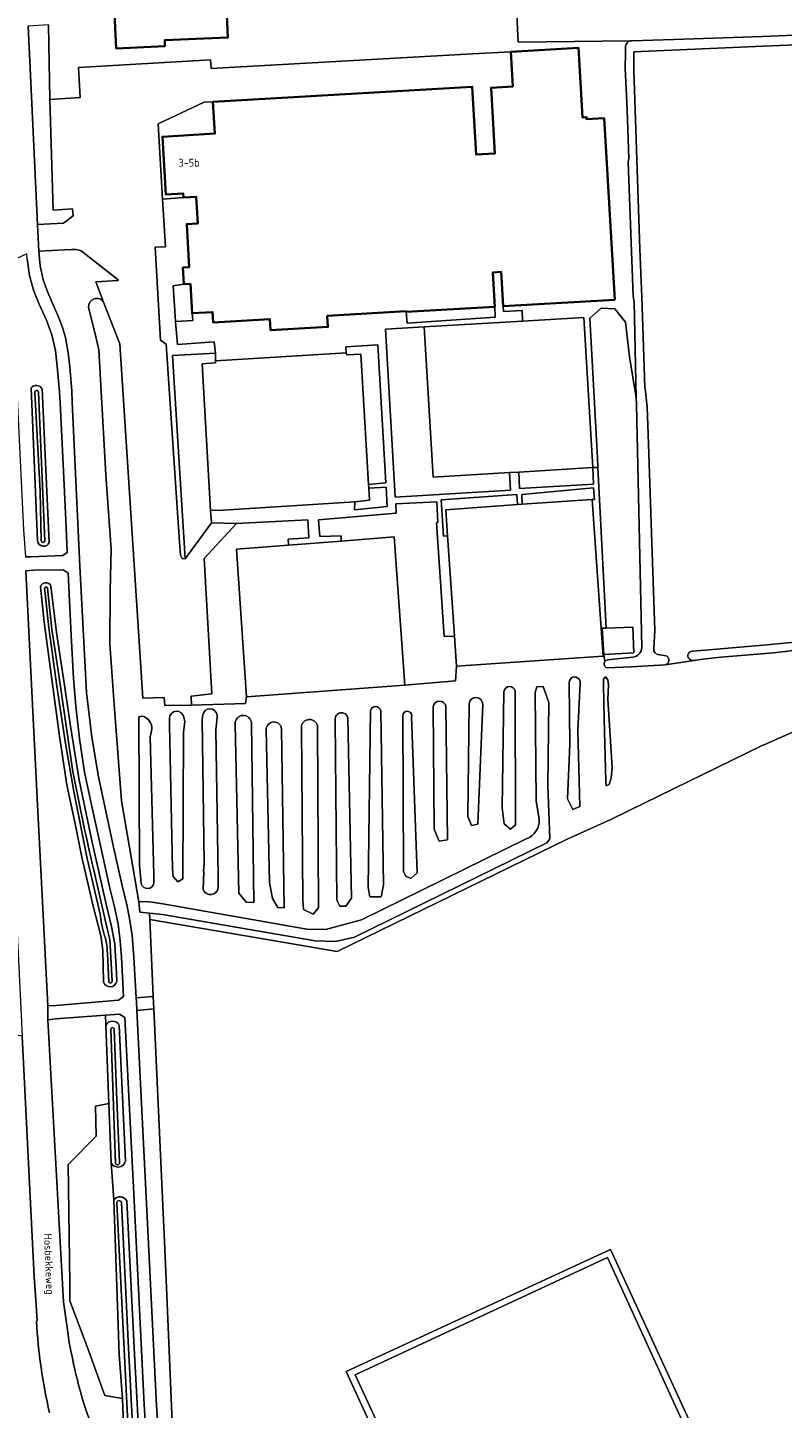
# Model space of a CAD drawing. Header units: metres. Extents: x 245598 to 248629, y 478632 to 481821.
# Tile 11 of 122: x 246535 to 246709, y 479743 to 480062. Entities that reach past the tile are written whole.
import ezdxf
from ezdxf.enums import TextEntityAlignment as Align

# ---------------------------------------------------------------- set-up
doc = ezdxf.new("R2010")
doc.units = ezdxf.units.M
for name, color, linetype, lineweight in [('B-XX-GR-GRAS-GV', 60, 'Continuous', 13), ('B-XX-GR-GROENVOORZIENING-GV', 80, 'Continuous', 18), ('B-XX-GR-HOUTWAL-GV', 40, 'Continuous', 13), ('B-XX-IE-TERREINAFSCHEIDING_KUNSTMATIG_HEKWERK-G', 20, 'IE-TERREINAFSCHEIDING-KUNSTMATIG', 18), ('B-XX-OG-BEBOUWING-GV', 7, 'Continuous', 35), ('B-XX-OG-BEBOUWING-T18', 10, 'Continuous', 18), ('B-XX-OG-TERREIN_ERF-GV', 7, 'Continuous', 18), ('B-XX-OG-TOPOGRAFIE-T18', 10, 'Continuous', 18), ('B-XX-OG-WATER-GV', 130, 'Continuous', 18), ('B-XX-OG-WATER_GREPPEL-GV', 160, 'Continuous', 18), ('B-XX-OG-WATER_SLOOT-GV', 120, 'Continuous', 18), ('B-XX-VH-VERHARDING_GESLOTEN-GV', 252, 'Continuous', 18), ('B-XX-VH-VERHARDING_OPEN-GV', 252, 'Continuous', 18)]:
    doc.layers.add(name, color=color, linetype=linetype, lineweight=lineweight)
doc.styles.add('NLCS-ISO-M-T18', font='NLCS-ISO.ttf', dxfattribs={"height": 1.8})
doc.linetypes.add('IE-TERREINAFSCHEIDING-KUNSTMATIG', pattern='A,4,[82,NLCS.SHX,S=0.75,R=90,X=0,Y=0],4,-2', length=10)

msp = doc.modelspace()

# ---------------------------------------------------------------- linework, layer by layer
at = {"layer": 'B-XX-GR-GRAS-GV'}
for points in [[(246651.167, 480222.863), (246640.041, 480222.897), (246640.511, 480210.454), (246645.72, 480107.713), (246648.134, 480058.874), (246674.085, 480059.172)], [(246674.435, 480059.2), (246684.135, 480059.462), (246704.676, 480060.197), (246725.011, 480061.021), (246748.194, 480061.673), (246751.338, 480061.875), (246763.087, 480062.275)]]:
    msp.add_lwpolyline(points, dxfattribs=at)
msp.add_lwpolyline([(246674.085, 480059.172, -0.0638293), (246674.435, 480059.2)], format="xyb", dxfattribs=at)
at = {"layer": 'B-XX-GR-GROENVOORZIENING-GV'}
for points in [[(246539.49, 480062.921), (246534.755, 480062.573), (246535.384, 480049.645), (246536.948, 480016.708), (246542.954, 480017), (246542.963, 480017), (246545.143, 480018.709), (246545.038, 480020.328), (246540.554, 480020.054), (246539.749, 480045.655)], [(246565.883, 480022.56), (246570.72, 480022.959), (246570.666, 480023.898), (246566.596, 480023.662), (246565.822, 480037.02), (246577.958, 480037.723), (246577.53, 480045.097), (246575.468, 480045.014), (246564.876, 480039.965)], [(246534.149, 479939.834), (246535.393, 479939.82), (246542.795, 479940.151), (246543.755, 479940.834), (246543.446, 479948.31), (246542.992, 479958.046), (246542.525, 479967.557), (246542.14, 479975.466), (246542.008, 479977.982), (246541.554, 479983.099), (246541.056, 479987.564), (246540.25, 479991.173), (246539, 479994.54), (246537.333, 479998.256), (246536.027, 480001.504), (246535.052, 480004.91), (246534.536, 480008.755), (246534.476, 480009.879), (246531.011, 480008.317), (246530.744, 480008.205), (246532.251, 479977.535), (246532.205, 479976.54), (246533.687, 479946.098)], [(246568.299, 480002.546), (246568.68, 479996.72), (246568.878, 479994.278), (246572.844, 479994.508), (246572.684, 479996.168), (246572.291, 480002.962), (246570.795, 480002.875)], [(246642.753, 479997.669), (246622.225, 479996.479), (246622.448, 479993.864), (246642.782, 479995.265)], [(246628.483, 479958.27), (246626.429, 479992.999), (246617.443, 479992.494), (246619.689, 479953.638), (246646.352, 479955.28), (246646.103, 479959.312)], [(246576.969, 479950.541), (246575.03, 479984.484), (246578.079, 479984.67), (246578.086, 479985.186), (246578.11, 479986.96), (246568.17, 479986.39), (246571.13, 479939.37), (246577.16, 479947.71)], [(246608.496, 479986.524), (246611.717, 479986.711), (246613.498, 479956.588), (246617.486, 479956.953), (246615.674, 479988.901), (246608.264, 479988.437), (246608.378, 479987.041)], [(246665.417, 479960.454), (246648.284, 479959.441), (246648.47, 479955.601), (246665.608, 479956.664)], [(246613.553, 479955.669), (246613.714, 479952.942), (246610.32, 479952.581), (246610.299, 479950.659), (246617.869, 479951.446), (246617.633, 479955.956)], [(246649.091, 479951.968), (246665.255, 479953.094), (246665.773, 479953.08), (246665.569, 479955.765), (246648.965, 479954.231)], [(246631.798, 479944.694), (246631.377, 479950.733), (246648.017, 479951.893), (246647.829, 479954.244), (246630.302, 479952.974), (246630.839, 479944.613)], [(246585.312, 479907.442), (246582.969, 479941.613), (246594.966, 479942.539), (246594.906, 479943.935), (246599.712, 479944.226), (246599.478, 479948.361), (246583, 479947.57), (246575.5, 479939.43), (246577.3, 479908.16), (246572.5, 479907.57), (246572.54, 479905.54), (246585.031, 479905.879)], [(246539.28, 479835.986), (246541.159, 479835.993), (246555.638, 479837.264), (246556.851, 479838.14), (246556.355, 479847.242), (246556.064, 479850.949), (246555.566, 479854.87), (246554.767, 479858.872), (246553.692, 479863.149), (246549.382, 479882.486), (246547.829, 479889.977), (246546.655, 479897.779), (246545.768, 479905.267), (246545.241, 479911.647), (246544.727, 479921.665), (246543.996, 479936.07), (246542.827, 479936.837), (246535.989, 479936.765), (246534.222, 479936.602), (246536.793, 479885.459)], [(246667.56, 479923.3), (246667.96, 479917.26), (246674.9, 479917.59), (246674.64, 479923.53), (246668.52, 479923.33)], [(246555.377, 479768.758), (246554.615, 479791.01), (246553.945, 479799.643), (246553.437, 479813.331), (246550.341, 479812.739), (246550.534, 479805.812), (246544.011, 479799.283), (246544.373, 479771.752), (246544.373, 479767.727), (246548.538, 479756.665), (246552.502, 479745.792), (246556.562, 479745.149), (246555.839, 479755.246)], [(246638.263, 479690.54), (246696.422, 479717.37), (246668.799, 479777.735), (246610.412, 479750.581)]]:
    msp.add_lwpolyline(points, close=True, dxfattribs=at)
for points in [[(246798.475, 479989.763), (246797.932, 480000), (246796.225, 480032.175), (246794.688, 480061.925), (246764.525, 480060.638), (246731.963, 480059.225), (246731.945, 480059.224), (246731.537, 480059.2), (246730.362, 480059.125), (246720.025, 480058.563), (246704.825, 480057.925), (246674.938, 480056.625), (246674.9, 480052.425), (246676.325, 480011.1), (246676.726, 480000), (246677.4, 479981.375), (246677.475, 479978.837), (246677.494, 479978.786), (246678.024, 479974.489), (246678, 479974.413), (246678.188, 479968.175), (246679.063, 479943.175), (246679.774, 479922.84), (246679.527, 479918.548)], [(246552.229, 479998.725), (246550.385, 480003.418), (246555.559, 480003.713), (246555.588, 480003.904), (246546.999, 480010.609), (246545.915, 480010.907), (246544.902, 480010.954), (246543.23, 480010.856), (246537.227, 480010.503)], [(246537.227, 480010.503), (246537.537, 480007.124), (246538.253, 480003.898), (246539.285, 480000.949), (246540.538, 479998.098), (246541.727, 479995.523), (246542.718, 479992.913), (246543.434, 479990.536), (246544.014, 479986.993), (246544.405, 479983.813), (246544.867, 479978.208), (246544.935, 479975.612), (246546.736, 479937.633), (246548.29, 479908.446), (246549.511, 479898.13), (246551.008, 479888.913), (246554.474, 479872.658), (246556.428, 479864.068), (246557.602, 479859.315), (246558.226, 479856.194), (246558.837, 479852.201), (246559.25, 479847.14), (246559.754, 479837.801), (246563.698, 479838.114), (246562.88, 479855.9), (246562.846, 479857.408), (246560.565, 479857.64), (246560.389, 479860.03), (246556.336, 479883.35), (246554.665, 479905.661), (246553.697, 479919.706), (246553.742, 479932.051), (246553.971, 479941.617), (246552.699, 479958.798), (246551.117, 479987.674), (246550.212, 479991.728), (246549.049, 479996.258), (246548.753, 479997.553)], [(246536.953, 479943.54), (246535.436, 479978.908)], [(246538.003, 479978.606), (246539.644, 479943.172)], [(246552.19, 479841.484), (246552.066, 479848.816), (246551.598, 479852.151), (246549.828, 479859.038), (246547.157, 479870.357), (246545.604, 479878.085), (246543.701, 479887.101), (246542.041, 479898.37), (246540.238, 479911.485), (246538.432, 479924.681), (246537.636, 479932.892)], [(246540.024, 479933.059), (246541.314, 479922.315), (246542.912, 479911.643), (246544.571, 479900.686), (246546.533, 479888.145), (246549.594, 479873.832), (246552.816, 479859.496), (246554.069, 479854.296), (246554.811, 479850.189), (246555.193, 479843.524), (246555.262, 479841.609)], [(246688.447, 479918.036), (246691.375, 479918.238), (246705.675, 479919.438), (246718.625, 479920.725), (246727.713, 479922.175), (246734.225, 479924.075), (246734.939, 479924.374)], [(246680.469, 479917.199), (246682.355, 479916.918)], [(246682.129, 479914.851), (246688.852, 479915.861), (246688.766, 479915.85), (246688.485, 479915.853), (246688.285, 479915.865), (246688.065, 479915.907)], [(246715.334, 479900.902), (246705.378, 479896.518), (246704.425, 479896.1), (246673.787, 479881.137), (246669.57, 479879.08), (246659.5, 479874.52), (246606.29, 479848.53), (246562.88, 479855.9), (246563.698, 479838.114), (246563.83, 479835.244), (246566.54, 479776.3), (246568.42, 479732.36)], [(246556.916, 479736.904), (246556.562, 479745.149), (246552.502, 479745.792), (246548.538, 479756.665), (246544.373, 479767.727), (246544.373, 479771.752), (246544.011, 479799.283), (246550.534, 479805.812), (246550.341, 479812.739), (246553.437, 479813.331), (246552.764, 479831.453), (246552.679, 479833.785), (246541.126, 479832.965), (246539.317, 479832.714), (246542.946, 479767.451), (246544.061, 479759.395)], [(246557.568, 479790.823), (246559.315, 479756.845), (246560.202, 479739.674), (246560.591, 479731.466), (246560.169, 479730.019), (246563.609, 479724.694), (246562.908, 479728.078), (246562.445, 479731.804), (246562.07, 479736.428), (246561.634, 479743.675), (246559.256, 479790.922), (246557.165, 479833.286), (246555.869, 479834.012), (246552.679, 479833.785), (246552.764, 479831.453)], [(246568.42, 479732.36), (246566.54, 479776.3), (246563.83, 479835.244), (246559.902, 479834.884), (246562.186, 479788.649), (246564.453, 479743.504), (246564.893, 479736.75)], [(246555.809, 479831.435), (246557.264, 479800.033)], [(246536.69, 479763.014), (246536.821, 479763.05), (246536.595, 479766.745), (246536.127, 479773.232), (246533.407, 479828.965), (246528.394, 479829.86)], [(246553.945, 479799.643), (246554.615, 479791.01)], [(246637.334, 479688.254), (246608.31, 479751.363), (246669.543, 479779.6), (246698.594, 479716.491)]]:
    msp.add_lwpolyline(points, dxfattribs=at)
for points in [[(246548.753, 479997.553, -0.7677554), (246552.229, 479998.725)], [(246535.436, 479978.908, -0.5649711), (246538.003, 479978.606)], [(246539.644, 479943.172, -0.7992097), (246536.953, 479943.54)], [(246537.636, 479932.892, -0.7215683), (246540.024, 479933.059)], [(246679.527, 479918.548, 0.3804521), (246680.469, 479917.199)], [(246682.355, 479916.918, -0.7607931), (246682.129, 479914.851)], [(246688.065, 479915.907, -0.7901407), (246688.447, 479918.036)], [(246555.262, 479841.609, -0.7887826), (246552.19, 479841.484)], [(246552.764, 479831.453, -0.6482829), (246555.809, 479831.435)], [(246557.264, 479800.033, -0.711641), (246553.945, 479799.643)], [(246554.615, 479791.01, -0.5773583), (246557.568, 479790.823)], [(246539.713, 479741.77, -0.0421338), (246536.69, 479763.014)], [(246544.061, 479759.395, 0.0252112), (246547.004, 479746.109)], [(246547.004, 479746.109, 0.0502938), (246554.481, 479727.797)]]:
    msp.add_lwpolyline(points, format="xyb", dxfattribs=at)
at = {"layer": 'B-XX-GR-HOUTWAL-GV'}
for points in [[(246552.229, 479998.725, 0.7677554), (246548.753, 479997.553)], [(246674.673, 479916.608, 0.3521693), (246676.767, 479918.882)], [(246668.738, 479914.168, -0.5079307), (246668.163, 479915.563)], [(246668.163, 479915.563, -0.2298575), (246668.85, 479916.003)], [(246659.968, 479910.636, -0.9942226), (246662.456, 479910.955)], [(246636.832, 479905.828, -0.9600111), (246639.936, 479905.718)], [(246644.86, 479908.624, -0.888537), (246647.481, 479908.737)], [(246567.467, 479902.43, -0.9403783), (246570.757, 479902.7)], [(246575.17, 479903.3, -0.8328701), (246578.461, 479903.281)], [(246605.833, 479902.05, -1.0341131), (246608.729, 479902.473)], [(246613.951, 479904.186, -0.8266478), (246616.345, 479904.181)], [(246621.45, 479903.07, -0.9932134), (246623.52, 479903.05)], [(246628.488, 479905.154, -0.8652486), (246631.405, 479905.204)], [(246561.224, 479902.967, -0.3583156), (246563.37, 479899.94)], [(246582.669, 479901.225, -0.968591), (246586.416, 479901.416)], [(246589.833, 479899.843, -0.927685), (246593.41, 479900.067)], [(246597.979, 479900.445, -0.874283), (246601.707, 479900.684)], [(246650.773, 479874.897, 0.3029642), (246652.957, 479879.616)], [(246563.88, 479864.364, -0.7925751), (246560.914, 479864.163)], [(246578.736, 479863.272, -0.8050388), (246575.26, 479862.898)]]:
    msp.add_lwpolyline(points, format="xyb", dxfattribs=at)
for points in [[(246548.753, 479997.553), (246549.049, 479996.258), (246550.212, 479991.728), (246551.117, 479987.674), (246552.699, 479958.798), (246553.971, 479941.617), (246553.742, 479932.051), (246553.697, 479919.706), (246554.665, 479905.661), (246556.336, 479883.35), (246560.389, 479860.03), (246562.023, 479860.06), (246563.361, 479859.957), (246565.96, 479859.58), (246599.23, 479853.66), (246603.53, 479853.58), (246611.86, 479855.86), (246649.86, 479874.52), (246650.773, 479874.897)], [(246556.01, 479989.105), (246552.229, 479998.725)], [(246676.767, 479918.882), (246675.49, 479974.99), (246675.46, 479976.66), (246673.88, 479986.12), (246672.94, 479994.1), (246670.52, 479997.22), (246667.34, 479997.33), (246664.74, 479995.03), (246666.47, 479962.66), (246666.583, 479960.49), (246668.52, 479923.33), (246674.64, 479923.53), (246674.9, 479917.59), (246667.96, 479917.26), (246668.163, 479915.563)], [(246668.163, 479915.563), (246667.96, 479917.26), (246667.56, 479923.3), (246667.334, 479923.276), (246667.781, 479916.853), (246633.903, 479914.492), (246633.66, 479911.141), (246621.956, 479910.143), (246585.312, 479907.442), (246585.031, 479905.879), (246572.54, 479905.54), (246566.4, 479905.46), (246566.24, 479907.26), (246561.33, 479907.14), (246556.01, 479989.105)], [(246735.777, 479922.19), (246731.775, 479920.725), (246723.9, 479919.575), (246707.238, 479917.625), (246695.025, 479916.637), (246691.575, 479916.262), (246689.156, 479915.902), (246688.852, 479915.861), (246682.129, 479914.851), (246674.295, 479914.398), (246668.738, 479914.168)], [(246668.85, 479916.003), (246674.673, 479916.608)], [(246662.456, 479910.955), (246662.483, 479910.799), (246662.487, 479910.603), (246661.957, 479899.627), (246662.44, 479882.07), (246660.82, 479881.4), (246659.52, 479883.87), (246660.088, 479896.385), (246659.968, 479910.636)], [(246652.957, 479879.616), (246652.94, 479879.62), (246652.34, 479883.38), (246652.1, 479908.44), (246652.46, 479909.72), (246653.91, 479909.86), (246655.24, 479906.09), (246654.97, 479886.932), (246655.438, 479874.592), (246655.44, 479874.57), (246654.74, 479873.69), (246610.24, 479851.8), (246605.91, 479850.84), (246601.14, 479851.02), (246565.87, 479857.1), (246562.846, 479857.408), (246562.88, 479855.9), (246606.29, 479848.53), (246659.5, 479874.52), (246669.57, 479879.08), (246673.787, 479881.137), (246704.425, 479896.1), (246705.378, 479896.518), (246715.334, 479900.902)], [(246647.481, 479908.737), (246647.51, 479877.79), (246646.36, 479876.84), (246644.93, 479878.02), (246644.44, 479881.74), (246644.86, 479908.624)], [(246616.345, 479904.181), (246617.01, 479863.97), (246616.44, 479861.19), (246613.84, 479861.17), (246613.41, 479863.29), (246613.951, 479904.186)], [(246631.405, 479905.204), (246631.79, 479874.33), (246629.87, 479874.08), (246628.74, 479876.84), (246628.488, 479905.154)], [(246639.936, 479905.718), (246638.84, 479877.99), (246637.34, 479877.68), (246636.52, 479879.79), (246636.832, 479905.828)], [(246560.394, 479902.84), (246561.224, 479902.967)], [(246560.914, 479864.163), (246560.603, 479867.739), (246560.52, 479868.36), (246560.394, 479902.84)], [(246570.757, 479902.7), (246571.045, 479901.615), (246570.7, 479899.27), (246570.56, 479865.32), (246569.42, 479864.63), (246568.34, 479865.84), (246568.14, 479867.64), (246567.43, 479900.96), (246567.467, 479902.43)], [(246575.26, 479862.898), (246575.413, 479866.919), (246575.34, 479867.04), (246575.47, 479869.02), (246575.06, 479902.09), (246575.17, 479903.3)], [(246578.461, 479903.281), (246578.5, 479902.61), (246578.21, 479899.78), (246578.72, 479865.91), (246578.736, 479863.272)], [(246586.416, 479901.416), (246586.98, 479859.89), (246585.24, 479859.96), (246583.5, 479862.02), (246582.669, 479901.225)], [(246601.707, 479900.684), (246601.93, 479858.66), (246600.74, 479857.17), (246598.48, 479858.23), (246598.33, 479860.39), (246597.979, 479900.445)], [(246608.729, 479902.473), (246609.56, 479860.87), (246608.24, 479858.98), (246606.86, 479859.02), (246606.16, 479860.43), (246605.833, 479902.05)], [(246623.52, 479903.05), (246623.49, 479902.82), (246624.74, 479866.7), (246623.28, 479865.4), (246622.13, 479865.97), (246621.63, 479867.02), (246621.45, 479903.07)], [(246563.37, 479899.94), (246562.96, 479898.21), (246563.837, 479866.221), (246563.88, 479864.364)], [(246593.41, 479900.067), (246593.97, 479858.64), (246592.56, 479858.71), (246591.28, 479860.78), (246590.61, 479864.46), (246589.833, 479899.843)]]:
    msp.add_lwpolyline(points, dxfattribs=at)
for points in [[(246633.903, 479914.492), (246633.419, 479921.443), (246631.002, 479921.378), (246629.216, 479947.768), (246629.538, 479947.742), (246629.355, 479952.575), (246619.851, 479952.102), (246619.914, 479949.9), (246601.956, 479948.368), (246602.242, 479944.502), (246607.183, 479944.659), (246607.153, 479943.48), (246619.439, 479944.428), (246621.956, 479910.143), (246633.66, 479911.141)], [(246668.463, 479887.9), (246668.075, 479902.238), (246667.9, 479910.325), (246667.912, 479911.525), (246668.375, 479912.038), (246668.863, 479911.337), (246669.075, 479910.225), (246668.912, 479906.875), (246669.925, 479891.1), (246669.637, 479888.688), (246669.2, 479887.125), (246668.537, 479886.813)]]:
    msp.add_lwpolyline(points, close=True, dxfattribs=at)
at = {"layer": 'B-XX-IE-TERREINAFSCHEIDING_KUNSTMATIG_HEKWERK-G'}
for points in [[(246626.429, 479992.999), (246649.163, 479994.343)], [(246649.163, 479994.343), (246663.363, 479995.183)], [(246663.363, 479995.183), (246665.417, 479960.454)], [(246628.483, 479958.27), (246626.429, 479992.999)], [(246578.086, 479985.186), (246578.11, 479986.96)], [(246576.969, 479950.541), (246575.03, 479984.484), (246578.079, 479984.67), (246578.086, 479985.186)], [(246608.496, 479986.524), (246611.717, 479986.711), (246613.498, 479956.588)], [(246646.103, 479959.312), (246628.483, 479958.27)], [(246648.284, 479959.441), (246646.103, 479959.312)], [(246665.417, 479960.454), (246648.284, 479959.441)], [(246613.553, 479955.669), (246613.714, 479952.942), (246610.32, 479952.581)], [(246613.498, 479956.588), (246613.553, 479955.669)], [(246631.798, 479944.694), (246631.377, 479950.733), (246648.017, 479951.893)], [(246648.017, 479951.893), (246649.091, 479951.968)], [(246649.091, 479951.968), (246665.255, 479953.094)], [(246665.255, 479953.094), (246667.334, 479923.276)], [(246579.904, 479950.612), (246576.969, 479950.541)], [(246585.312, 479907.442), (246582.969, 479941.613), (246594.966, 479942.539)], [(246594.966, 479942.539), (246607.153, 479943.48)], [(246607.153, 479943.48), (246619.439, 479944.428)], [(246621.956, 479910.143), (246619.439, 479944.428)], [(246633.419, 479921.443), (246631.798, 479944.694)], [(246667.334, 479923.276), (246667.781, 479916.853), (246633.903, 479914.492)], [(246633.903, 479914.492), (246633.419, 479921.443)], [(246585.312, 479907.442), (246621.956, 479910.143)], [(246638.263, 479690.54), (246610.412, 479750.581), (246668.799, 479777.735)], [(246668.799, 479777.735), (246696.422, 479717.37), (246638.263, 479690.54)]]:
    msp.add_lwpolyline(points, dxfattribs=at)
at = {"layer": 'B-XX-OG-BEBOUWING-GV'}
for points in [[(246579.882, 480084.588), (246578.095, 480084.47), (246577.059, 480104.857), (246579.016, 480104.94), (246583.812, 480105.144), (246583.285, 480117.533), (246549.84, 480115.976), (246550.911, 480092.956), (246554.968, 480093.145), (246555.261, 480086.868), (246553.762, 480086.797), (246555.141, 480057.456), (246566.353, 480057.934), (246566.353, 480059.334), (246580.93, 480059.954)], [(246570.795, 480002.875), (246572.291, 480002.962), (246572.684, 479996.168), (246577.452, 479996.444), (246577.591, 479994.057), (246590.697, 479994.816), (246590.846, 479992.239), (246604.132, 479993.009), (246603.984, 479995.572), (246622.217, 479996.629), (246622.225, 479996.479), (246642.753, 479997.669), (246642.292, 480005.626), (246644.238, 480005.739), (246644.7, 479997.782), (246670.487, 479999.277), (246668.053, 480041.277), (246663.99, 480041.042), (246663.961, 480041.541), (246663.013, 480041.486), (246662.776, 480045.569), (246662.08, 480057.585), (246646.445, 480056.68), (246646.449, 480056.616), (246646.911, 480048.636), (246641.89, 480048.345), (246642.772, 480033.131), (246638.43, 480032.879), (246637.52, 480048.573), (246577.53, 480045.097), (246577.958, 480037.723), (246565.822, 480037.02), (246566.596, 480023.662), (246570.666, 480023.898), (246570.72, 480022.959), (246573.643, 480023.129), (246574, 480016.964), (246571.475, 480016.818), (246572.053, 480006.837), (246570.57, 480006.751)]]:
    msp.add_lwpolyline(points, close=True, dxfattribs=at)
at = {"layer": 'B-XX-OG-TERREIN_ERF-GV'}
msp.add_lwpolyline([(246579.016, 480104.94), (246577.059, 480104.857), (246578.095, 480084.47), (246579.882, 480084.588), (246580.93, 480059.954), (246566.353, 480059.334), (246566.353, 480057.934), (246555.141, 480057.456), (246553.762, 480086.797), (246555.261, 480086.868), (246554.968, 480093.145), (246550.911, 480092.956), (246549.84, 480115.976), (246583.285, 480117.533), (246583.812, 480105.144)], close=True, dxfattribs=at)
for points in [[(246674.085, 480059.172), (246648.134, 480058.874), (246645.72, 480107.713)], [(246539.49, 480062.921), (246539.749, 480045.655), (246546.773, 480046.079), (246546.377, 480053.059), (246576.922, 480054.787), (246577.124, 480052.804), (246637.537, 480056.173), (246646.449, 480056.616), (246646.445, 480056.68), (246662.08, 480057.585), (246662.776, 480045.569), (246663.013, 480041.486), (246663.961, 480041.541), (246663.99, 480041.042), (246668.053, 480041.277), (246670.487, 479999.277), (246644.7, 479997.782), (246644.748, 479996.558), (246649.051, 479996.789), (246649.163, 479994.343), (246663.363, 479995.183)], [(246663.363, 479995.183), (246665.417, 479960.454), (246666.583, 479960.49), (246666.47, 479962.66), (246664.74, 479995.03), (246667.34, 479997.33), (246670.52, 479997.22), (246672.94, 479994.1), (246673.88, 479986.12), (246675.46, 479976.66), (246674.98, 479998.81), (246674.77, 480000.11), (246673.58, 480031.18), (246673.713, 480031.925), (246673.325, 480043.225), (246672.925, 480052.862), (246672.975, 480056.4), (246672.983, 480056.424), (246672.991, 480057.919)]]:
    msp.add_lwpolyline(points, dxfattribs=at)
msp.add_lwpolyline([(246672.991, 480057.919, -0.3347569), (246674.085, 480059.172)], format="xyb", dxfattribs=at)
at = {"layer": 'B-XX-OG-WATER-GV'}
for points in [[(246537.175, 479977.952, 1.0456764), (246536.301, 479977.81)], [(246537.793, 479943.497, 0.9121971), (246538.622, 479943.547)], [(246539.212, 479932.598, 0.9177967), (246538.568, 479932.456)], [(246662.456, 479910.955, 0.9942226), (246659.968, 479910.636)], [(246639.936, 479905.718, 0.9600111), (246636.832, 479905.828)], [(246647.481, 479908.737, 0.888537), (246644.86, 479908.624)], [(246570.757, 479902.7, 0.9403783), (246567.467, 479902.43)], [(246608.729, 479902.473, 1.0341131), (246605.833, 479902.05)], [(246616.345, 479904.181, 0.8266478), (246613.951, 479904.186)], [(246623.52, 479903.05, 0.9932134), (246621.45, 479903.07)], [(246631.405, 479905.204, 0.8652486), (246628.488, 479905.154)], [(246563.37, 479899.94, 0.3583156), (246561.224, 479902.967)], [(246586.416, 479901.416, 0.968591), (246582.669, 479901.225)], [(246593.41, 479900.067, 0.927685), (246589.833, 479899.843)], [(246601.707, 479900.684, 0.874283), (246597.979, 479900.445)], [(246549.97, 479867.357, -0.0140729), (246544.854, 479891.689)], [(246652.957, 479879.616, -0.3029642), (246650.773, 479874.897)], [(246560.914, 479864.163, 0.7925751), (246563.88, 479864.364)], [(246551.432, 479857.134, 0.03597), (246552.258, 479852.764)], [(246552.258, 479852.764, -0.0925954), (246553.084, 479848.029)], [(246553.427, 479841.455, 0.8758555), (246554.209, 479841.689)], [(246554.685, 479830.534, 0.957758), (246553.88, 479830.531)], [(246555.006, 479799.51, 0.9634392), (246555.868, 479799.687)], [(246556.325, 479790.47, 0.9737257), (246555.29, 479790.293)]]:
    msp.add_lwpolyline(points, format="xyb", dxfattribs=at)
for points in [[(246536.301, 479977.81), (246537.511, 479954.936)], [(246538.622, 479943.547), (246537.175, 479977.952)], [(246537.511, 479954.936), (246537.793, 479943.497)], [(246538.568, 479932.456), (246538.589, 479932.067), (246539.527, 479923.371), (246541.43, 479909.914), (246543.379, 479896.619), (246545.317, 479885.51), (246548.427, 479870.056), (246551.432, 479857.134)], [(246544.854, 479891.689), (246541.787, 479912.99), (246540.267, 479923.111), (246539.212, 479932.598)], [(246659.968, 479910.636), (246660.088, 479896.385), (246659.52, 479883.87), (246660.82, 479881.4), (246662.44, 479882.07), (246661.957, 479899.627), (246662.487, 479910.603), (246662.483, 479910.799), (246662.456, 479910.955)], [(246650.773, 479874.897), (246649.86, 479874.52), (246611.86, 479855.86), (246603.53, 479853.58), (246599.23, 479853.66), (246565.96, 479859.58), (246563.361, 479859.957), (246562.023, 479860.06), (246560.389, 479860.03), (246560.565, 479857.64), (246562.846, 479857.408), (246565.87, 479857.1), (246601.14, 479851.02), (246605.91, 479850.84), (246610.24, 479851.8), (246654.74, 479873.69), (246655.44, 479874.57), (246655.438, 479874.592), (246654.97, 479886.932), (246655.24, 479906.09), (246653.91, 479909.86), (246652.46, 479909.72), (246652.1, 479908.44), (246652.34, 479883.38), (246652.94, 479879.62), (246652.957, 479879.616)], [(246644.86, 479908.624), (246644.44, 479881.74), (246644.93, 479878.02), (246646.36, 479876.84), (246647.51, 479877.79), (246647.481, 479908.737)], [(246613.951, 479904.186), (246613.41, 479863.29), (246613.84, 479861.17), (246616.44, 479861.19), (246617.01, 479863.97), (246616.345, 479904.181)], [(246628.488, 479905.154), (246628.74, 479876.84), (246629.87, 479874.08), (246631.79, 479874.33), (246631.405, 479905.204)], [(246636.832, 479905.828), (246636.52, 479879.79), (246637.34, 479877.68), (246638.84, 479877.99), (246639.936, 479905.718)], [(246561.224, 479902.967), (246560.394, 479902.84), (246560.52, 479868.36), (246560.603, 479867.739), (246560.914, 479864.163)], [(246567.467, 479902.43), (246567.43, 479900.96), (246568.14, 479867.64), (246568.34, 479865.84), (246569.42, 479864.63), (246570.56, 479865.32), (246570.7, 479899.27), (246571.045, 479901.615)], [(246571.045, 479901.615), (246570.757, 479902.7)], [(246582.669, 479901.225), (246583.5, 479862.02), (246585.24, 479859.96), (246586.98, 479859.89), (246586.416, 479901.416)], [(246597.979, 479900.445), (246598.33, 479860.39), (246598.48, 479858.23), (246600.74, 479857.17), (246601.93, 479858.66), (246601.707, 479900.684)], [(246605.833, 479902.05), (246606.16, 479860.43), (246606.86, 479859.02), (246608.24, 479858.98), (246609.56, 479860.87), (246608.729, 479902.473)], [(246621.45, 479903.07), (246621.63, 479867.02), (246622.13, 479865.97), (246623.28, 479865.4), (246624.74, 479866.7), (246623.49, 479902.82), (246623.52, 479903.05)], [(246563.88, 479864.364), (246563.837, 479866.221), (246562.96, 479898.21), (246563.37, 479899.94)], [(246589.833, 479899.843), (246590.61, 479864.46), (246591.28, 479860.78), (246592.56, 479858.71), (246593.97, 479858.64), (246593.41, 479900.067)], [(246554.209, 479841.689), (246553.681, 479851.308), (246553.166, 479853.124), (246549.97, 479867.357)], [(246553.084, 479848.029), (246553.427, 479841.455)], [(246553.88, 479830.531), (246555.006, 479799.51)], [(246555.868, 479799.687), (246555.206, 479816.048), (246554.685, 479830.534)], [(246555.29, 479790.293), (246556.694, 479762.678), (246558.116, 479733.209), (246559.183, 479733.209), (246557.999, 479756.745), (246556.325, 479790.47)]]:
    msp.add_lwpolyline(points, dxfattribs=at)
at = {"layer": 'B-XX-OG-WATER_GREPPEL-GV'}
for points in [[(246763.087, 480062.275), (246751.338, 480061.875), (246748.194, 480061.673), (246725.011, 480061.021), (246704.676, 480060.197), (246684.135, 480059.462), (246674.435, 480059.2)], [(246679.527, 479918.548), (246679.774, 479922.84), (246679.063, 479943.175), (246678.188, 479968.175), (246678, 479974.413), (246678.024, 479974.489), (246677.494, 479978.786), (246677.475, 479978.837), (246677.4, 479981.375), (246676.726, 480000), (246676.325, 480011.1), (246674.9, 480052.425), (246674.938, 480056.625), (246704.825, 480057.925), (246720.025, 480058.563), (246730.362, 480059.125), (246731.537, 480059.2), (246731.945, 480059.224), (246731.963, 480059.225), (246764.525, 480060.638), (246794.688, 480061.925), (246796.225, 480032.175), (246797.932, 480000), (246798.475, 479989.763)], [(246672.991, 480057.919), (246672.983, 480056.424), (246672.975, 480056.4), (246672.925, 480052.862), (246673.325, 480043.225), (246673.713, 480031.925), (246673.58, 480031.18), (246674.77, 480000.11), (246674.98, 479998.81), (246675.46, 479976.66), (246675.49, 479974.99), (246676.767, 479918.882)], [(246734.939, 479924.374), (246734.225, 479924.075), (246727.713, 479922.175), (246718.625, 479920.725), (246705.675, 479919.438), (246691.375, 479918.238), (246688.447, 479918.036)], [(246691.575, 479916.262), (246695.025, 479916.637), (246707.238, 479917.625), (246723.9, 479919.575), (246731.775, 479920.725), (246735.777, 479922.19)], [(246674.673, 479916.608), (246668.85, 479916.003)], [(246682.355, 479916.918), (246680.469, 479917.199)], [(246668.738, 479914.168), (246674.295, 479914.398), (246682.129, 479914.851)], [(246688.065, 479915.907), (246688.285, 479915.865), (246688.485, 479915.853), (246688.766, 479915.85), (246688.852, 479915.861), (246689.156, 479915.902), (246691.575, 479916.262)], [(246575.17, 479903.3), (246575.06, 479902.09), (246575.47, 479869.02), (246575.34, 479867.04), (246575.413, 479866.919)], [(246578.736, 479863.272), (246578.72, 479865.91), (246578.21, 479899.78), (246578.5, 479902.61), (246578.461, 479903.281)], [(246575.413, 479866.919), (246575.26, 479862.898)]]:
    msp.add_lwpolyline(points, dxfattribs=at)
for points in [[(246674.085, 480059.172, 0.3347569), (246672.991, 480057.919)], [(246674.435, 480059.2, 0.0638293), (246674.085, 480059.172)], [(246676.767, 479918.882, -0.3521693), (246674.673, 479916.608)], [(246680.469, 479917.199, -0.3804521), (246679.527, 479918.548)], [(246682.129, 479914.851, 0.7607931), (246682.355, 479916.918)], [(246688.447, 479918.036, 0.7901407), (246688.065, 479915.907)], [(246668.163, 479915.563, 0.5079307), (246668.738, 479914.168)], [(246668.85, 479916.003, 0.2298575), (246668.163, 479915.563)], [(246578.461, 479903.281, 0.8328701), (246575.17, 479903.3)], [(246575.26, 479862.898, 0.8050388), (246578.736, 479863.272)]]:
    msp.add_lwpolyline(points, format="xyb", dxfattribs=at)
msp.add_lwpolyline([(246668.463, 479887.9), (246668.537, 479886.813), (246669.2, 479887.125), (246669.637, 479888.688), (246669.925, 479891.1), (246668.912, 479906.875), (246669.075, 479910.225), (246668.863, 479911.337), (246668.375, 479912.038), (246667.912, 479911.525), (246667.9, 479910.325), (246668.075, 479902.238)], close=True, dxfattribs=at)
at = {"layer": 'B-XX-OG-WATER_SLOOT-GV'}
for points in [[(246538.003, 479978.606, 0.5649711), (246535.436, 479978.908)], [(246536.301, 479977.81, -1.0456764), (246537.175, 479977.952)], [(246536.953, 479943.54, 0.7992097), (246539.644, 479943.172)], [(246538.622, 479943.547, -0.9121971), (246537.793, 479943.497)], [(246540.024, 479933.059, 0.7215683), (246537.636, 479932.892)], [(246538.568, 479932.456, -0.9177967), (246539.212, 479932.598)], [(246544.854, 479891.689, 0.0140729), (246549.97, 479867.357)], [(246552.258, 479852.764, -0.03597), (246551.432, 479857.134)], [(246553.084, 479848.029, 0.0925954), (246552.258, 479852.764)], [(246552.19, 479841.484, 0.7887826), (246555.262, 479841.609)], [(246554.209, 479841.689, -0.8758555), (246553.427, 479841.455)], [(246555.809, 479831.435, 0.6482829), (246552.764, 479831.453)], [(246553.88, 479830.531, -0.957758), (246554.685, 479830.534)], [(246553.945, 479799.643, 0.711641), (246557.264, 479800.033)], [(246555.868, 479799.687, -0.9634392), (246555.006, 479799.51)], [(246557.568, 479790.823, 0.5773583), (246554.615, 479791.01)], [(246555.29, 479790.293, -0.9737257), (246556.325, 479790.47)]]:
    msp.add_lwpolyline(points, format="xyb", dxfattribs=at)
for points in [[(246535.436, 479978.908), (246536.953, 479943.54)], [(246537.793, 479943.497), (246537.511, 479954.936), (246536.301, 479977.81)], [(246537.175, 479977.952), (246538.622, 479943.547)], [(246539.644, 479943.172), (246538.003, 479978.606)], [(246537.636, 479932.892), (246538.432, 479924.681), (246540.238, 479911.485), (246542.041, 479898.37), (246543.701, 479887.101), (246545.604, 479878.085), (246547.157, 479870.357), (246549.828, 479859.038), (246551.598, 479852.151), (246552.066, 479848.816), (246552.19, 479841.484)], [(246551.432, 479857.134), (246548.427, 479870.056), (246545.317, 479885.51), (246543.379, 479896.619), (246541.43, 479909.914), (246539.527, 479923.371), (246538.589, 479932.067), (246538.568, 479932.456)], [(246539.212, 479932.598), (246540.267, 479923.111), (246541.787, 479912.99), (246544.854, 479891.689)], [(246555.262, 479841.609), (246555.193, 479843.524), (246554.811, 479850.189), (246554.069, 479854.296), (246552.816, 479859.496), (246549.594, 479873.832), (246546.533, 479888.145), (246544.571, 479900.686), (246542.912, 479911.643), (246541.314, 479922.315), (246540.024, 479933.059)], [(246549.97, 479867.357), (246553.166, 479853.124), (246553.681, 479851.308), (246554.209, 479841.689)], [(246553.427, 479841.455), (246553.084, 479848.029)], [(246552.764, 479831.453), (246553.437, 479813.331)], [(246555.006, 479799.51), (246553.88, 479830.531)], [(246554.685, 479830.534), (246555.206, 479816.048), (246555.868, 479799.687)], [(246557.264, 479800.033), (246555.809, 479831.435)], [(246553.437, 479813.331), (246553.945, 479799.643)], [(246554.615, 479791.01), (246555.377, 479768.758), (246555.839, 479755.246), (246556.562, 479745.149), (246556.916, 479736.904), (246557.254, 479733.029), (246558.705, 479730.12), (246560.169, 479730.019), (246560.591, 479731.466), (246560.202, 479739.674), (246559.315, 479756.845), (246557.568, 479790.823)], [(246556.694, 479762.678), (246555.29, 479790.293)], [(246556.325, 479790.47), (246557.999, 479756.745), (246559.183, 479733.209), (246558.116, 479733.209), (246556.694, 479762.678)]]:
    msp.add_lwpolyline(points, dxfattribs=at)
at = {"layer": 'B-XX-VH-VERHARDING_GESLOTEN-GV'}
for points in [[(246520.701, 480086.358), (246522.324, 480053.772), (246522.699, 480046.255), (246523.045, 480039.311), (246526.131, 479977.608), (246526.213, 479975.218), (246527.83, 479942.961), (246528.238, 479934.829), (246528.379, 479932.015), (246533.017, 479836.964), (246533.407, 479828.965), (246536.127, 479773.232), (246536.595, 479766.745), (246536.821, 479763.05), (246536.69, 479763.014)], [(246564.893, 479736.75), (246564.453, 479743.504), (246562.186, 479788.649), (246559.902, 479834.884), (246559.798, 479836.984), (246559.754, 479837.801), (246559.25, 479847.14), (246558.837, 479852.201), (246558.226, 479856.194), (246557.602, 479859.315), (246556.428, 479864.068), (246554.474, 479872.658), (246551.008, 479888.913), (246549.511, 479898.13), (246548.29, 479908.446), (246546.736, 479937.633), (246544.935, 479975.612), (246544.867, 479978.208), (246544.405, 479983.813), (246544.014, 479986.993), (246543.434, 479990.536), (246542.718, 479992.913), (246541.727, 479995.523), (246540.538, 479998.098), (246539.285, 480000.949), (246538.253, 480003.898), (246537.537, 480007.124), (246537.227, 480010.503), (246536.948, 480016.708), (246535.384, 480049.645), (246534.755, 480062.573)], [(246534.536, 480008.755), (246535.052, 480004.91), (246536.027, 480001.504), (246537.333, 479998.256), (246539, 479994.54), (246540.25, 479991.173), (246541.056, 479987.564), (246541.554, 479983.099), (246542.008, 479977.982), (246542.14, 479975.466), (246542.525, 479967.557), (246542.992, 479958.046), (246543.446, 479948.31), (246543.755, 479940.834), (246542.795, 479940.151), (246535.393, 479939.82), (246534.149, 479939.834)], [(246534.222, 479936.602), (246535.989, 479936.765), (246542.827, 479936.837), (246543.996, 479936.07), (246544.727, 479921.665), (246545.241, 479911.647), (246545.768, 479905.267), (246546.655, 479897.779), (246547.829, 479889.977), (246549.382, 479882.486), (246553.692, 479863.149), (246554.767, 479858.872), (246555.566, 479854.87), (246556.064, 479850.949), (246556.355, 479847.242), (246556.851, 479838.14), (246555.638, 479837.264), (246541.159, 479835.993), (246539.28, 479835.986), (246539.317, 479832.714), (246541.126, 479832.965), (246552.679, 479833.785), (246555.869, 479834.012), (246557.165, 479833.286), (246559.256, 479790.922), (246561.634, 479743.675), (246562.07, 479736.428)], [(246544.061, 479759.395), (246542.946, 479767.451), (246539.317, 479832.714), (246539.28, 479835.986), (246536.793, 479885.459), (246534.222, 479936.602)], [(246698.594, 479716.491), (246669.543, 479779.6), (246608.31, 479751.363), (246637.334, 479688.254)]]:
    msp.add_lwpolyline(points, dxfattribs=at)
for points in [[(246571.13, 479939.37), (246570.4, 479939.46), (246569.98, 479940.19), (246569.77, 479943.24), (246566.713, 479989.03), (246565.391, 479989.947), (246564.134, 480011.443), (246566.517, 480011.549), (246565.883, 480022.56), (246564.876, 480039.965), (246575.468, 480045.014), (246577.53, 480045.097), (246637.52, 480048.573), (246638.43, 480032.879), (246642.772, 480033.131), (246641.89, 480048.345), (246646.911, 480048.636), (246646.449, 480056.616), (246637.537, 480056.173), (246577.124, 480052.804), (246576.922, 480054.787), (246546.377, 480053.059), (246546.773, 480046.079), (246539.749, 480045.655), (246540.554, 480020.054), (246545.038, 480020.328), (246545.143, 480018.709), (246542.963, 480017), (246542.954, 480017), (246536.948, 480016.708), (246537.227, 480010.503), (246543.23, 480010.856), (246544.902, 480010.954), (246545.915, 480010.907), (246546.999, 480010.609), (246555.588, 480003.904), (246555.559, 480003.713), (246550.385, 480003.418), (246552.229, 479998.725), (246556.01, 479989.105), (246561.33, 479907.14), (246566.24, 479907.26), (246566.4, 479905.46), (246572.54, 479905.54), (246572.5, 479907.57), (246577.3, 479908.16), (246575.5, 479939.43), (246583, 479947.57), (246577.16, 479947.71)], [(246563.698, 479838.114), (246559.754, 479837.801), (246559.798, 479836.984), (246559.902, 479834.884), (246563.83, 479835.244)], [(246668.799, 479777.735), (246696.422, 479717.37), (246638.263, 479690.54), (246610.412, 479750.581)]]:
    msp.add_lwpolyline(points, close=True, dxfattribs=at)
for points in [[(246536.69, 479763.014, 0.0421338), (246539.713, 479741.77)], [(246547.004, 479746.109, -0.0252112), (246544.061, 479759.395)], [(246554.481, 479727.797, -0.0502938), (246547.004, 479746.109)]]:
    msp.add_lwpolyline(points, format="xyb", dxfattribs=at)
at = {"layer": 'B-XX-VH-VERHARDING_OPEN-GV'}
for points in [[(246570.795, 480002.875), (246570.57, 480006.751), (246572.053, 480006.837), (246571.475, 480016.818), (246574, 480016.964), (246573.643, 480023.129), (246570.72, 480022.959), (246565.883, 480022.56), (246566.517, 480011.549), (246564.134, 480011.443), (246565.391, 479989.947), (246566.713, 479989.03), (246569.77, 479943.24), (246569.98, 479940.19), (246570.4, 479939.46), (246571.13, 479939.37), (246568.17, 479986.39), (246578.11, 479986.96), (246577.79, 479989.59), (246569.31, 479988.96), (246568.878, 479994.278), (246568.68, 479996.72), (246568.299, 480002.546)], [(246594.966, 479942.539), (246607.153, 479943.48), (246607.183, 479944.659), (246602.242, 479944.502), (246601.956, 479948.368), (246619.914, 479949.9), (246619.851, 479952.102), (246629.355, 479952.575), (246629.538, 479947.742), (246629.216, 479947.768), (246631.002, 479921.378), (246633.419, 479921.443), (246631.798, 479944.694), (246630.839, 479944.613), (246630.302, 479952.974), (246647.829, 479954.244), (246648.017, 479951.893), (246649.091, 479951.968), (246648.965, 479954.231), (246665.569, 479955.765), (246665.773, 479953.08), (246665.255, 479953.094), (246667.334, 479923.276), (246667.56, 479923.3), (246668.52, 479923.33), (246666.583, 479960.49), (246665.417, 479960.454), (246665.608, 479956.664), (246648.47, 479955.601), (246648.284, 479959.441), (246646.103, 479959.312), (246646.352, 479955.28), (246619.689, 479953.638), (246617.443, 479992.494), (246626.429, 479992.999), (246649.163, 479994.343), (246649.051, 479996.789), (246644.748, 479996.558), (246644.7, 479997.782), (246644.238, 480005.739), (246642.292, 480005.626), (246642.753, 479997.669), (246642.782, 479995.265), (246622.448, 479993.864), (246622.225, 479996.479), (246622.217, 479996.629), (246603.984, 479995.572), (246604.132, 479993.009), (246590.846, 479992.239), (246590.697, 479994.816), (246577.591, 479994.057), (246577.452, 479996.444), (246572.684, 479996.168), (246572.844, 479994.508), (246568.878, 479994.278), (246569.31, 479988.96), (246577.79, 479989.59), (246578.11, 479986.96), (246578.086, 479985.186), (246608.378, 479987.041), (246608.264, 479988.437), (246615.674, 479988.901), (246617.486, 479956.953), (246613.498, 479956.588), (246613.553, 479955.669), (246617.633, 479955.956), (246617.869, 479951.446), (246610.299, 479950.659), (246610.32, 479952.581), (246579.904, 479950.612), (246576.969, 479950.541), (246577.16, 479947.71), (246583, 479947.57), (246599.478, 479948.361), (246599.712, 479944.226), (246594.906, 479943.935)], [(246665.417, 479960.454), (246663.363, 479995.183), (246649.163, 479994.343), (246626.429, 479992.999), (246628.483, 479958.27), (246646.103, 479959.312), (246648.284, 479959.441)], [(246613.498, 479956.588), (246611.717, 479986.711), (246608.496, 479986.524), (246608.378, 479987.041), (246578.086, 479985.186), (246578.079, 479984.67), (246575.03, 479984.484), (246576.969, 479950.541), (246579.904, 479950.612), (246610.32, 479952.581), (246613.714, 479952.942), (246613.553, 479955.669)], [(246633.419, 479921.443), (246633.903, 479914.492), (246667.781, 479916.853), (246667.334, 479923.276), (246665.255, 479953.094), (246649.091, 479951.968), (246648.017, 479951.893), (246631.377, 479950.733), (246631.798, 479944.694)], [(246594.966, 479942.539), (246582.969, 479941.613), (246585.312, 479907.442), (246621.956, 479910.143), (246619.439, 479944.428), (246607.153, 479943.48)]]:
    msp.add_lwpolyline(points, close=True, dxfattribs=at)

# ---------------------------------------------------------------- texts
at = {"layer": 'B-XX-OG-BEBOUWING-T18', "style": 'NLCS-ISO-M-T18'}
msp.add_text('3-5b', height=1.8, dxfattribs=at).set_placement((246572, 480031), align=Align.MIDDLE_CENTER)
at = {"layer": 'B-XX-OG-TOPOGRAFIE-T18', "style": 'NLCS-ISO-M-T18'}
msp.add_text('Hosbekkeweg', height=1.8, rotation=272.5, dxfattribs=at).set_placement((246539.593, 479776.221), align=Align.MIDDLE_CENTER)

doc.saveas('drawing.dxf')
